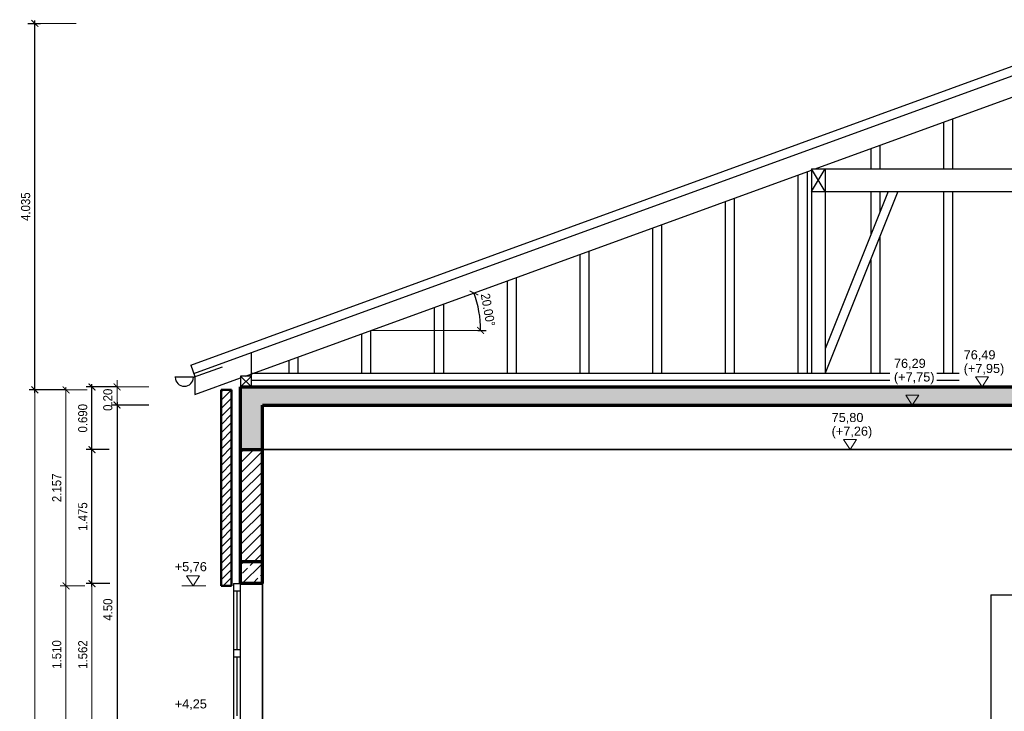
# Model space of a CAD drawing. Header units: metres. Extents: x -5 to 93, y -48 to 79.
# Tile 32 of 91: x 2.91 to 13.74, y 39.54 to 47.15. Entities that reach past the tile are written whole.
import ezdxf

# ---------------------------------------------------------------- set-up
doc = ezdxf.new("R2010")
doc.units = ezdxf.units.M
doc.header["$LTSCALE"] = 0.05
doc.header["$PDMODE"] = 35
doc.header["$PDSIZE"] = 0.1
for name, color, linetype, lineweight in [('Bemassung_Bau', 7, 'Continuous', 18), ('Beschrifttung', 7, 'Continuous', 18), ('Dach-Holz', 7, 'Continuous', 25), ('Fenster', 7, 'Continuous', 25), ('Tür', 7, 'Continuous', 25), ('Wand', 6, 'Continuous', 70), ('Wand-dünn', 2, 'Continuous', 35), ('Wand-Schraffur', 252, 'Continuous', 20), ('Wand-Verkleidung', 1, 'Continuous', 50)]:
    doc.layers.add(name, color=color, linetype=linetype, lineweight=lineweight)
doc.styles.add('Arial', font='arial.ttf', dxfattribs={"width": 0.9})
doc.styles.get("Standard").update_dxf_attribs({"font": 'arial.ttf'})
doc.dimstyles.new('AEC Bemassung 1-50', dxfattribs={"dimtxt": 0.1, "dimasz": 0.075, "dimexe": 0.0625, "dimexo": 0, "dimgap": 0.05, "dimtad": 1, "dimdec": 3, "dimrnd": 0.005, "dimzin": 1, "dimdsep": 46, "dimtxsty": 'Arial', "dimblk": 'ARCHTICK', "dimcen": 0.125, "dimdle": 0.03125, "dimazin": 0, "dimtfac": 1, "dimtdec": 3, "dimtix": 1, "dimtmove": 2, "dimatfit": 2, "dimfxl": 1, "dimtolj": 1, "dimtzin": 0, "dimarcsym": 0})

# ---------------------------------------------------------------- blocks, each defined once
blk = doc.blocks.new('_ArchTick')
at = {"color": 0, "linetype": 'ByBlock', "const_width": 0.15}
blk.add_lwpolyline([(-0.5, -0.5), (0.5, 0.5)], dxfattribs=at)
blk = doc.blocks.new('*D160')
at = {"layer": 'Bemassung_Bau', "color": 0, "lineweight": -2, "transparency": 16777216}
blk.add_line((7.949, 43.727), (8.041, 43.727), dxfattribs=at)
blk.add_arc((6.769, 43.727), 1.21, 0, 20, dxfattribs=at)
at = {"layer": 'Defpoints', "color": 0, "transparency": 16777216}
for p in [(11.619, 45.492), (7.971, 43.867), (6.769, 43.727), (7.949, 43.727), (5.394, 43.226)]:
    blk.add_point(p, dxfattribs=at)
at = {"layer": 'Bemassung_Bau', "color": 0, "lineweight": -2, "transparency": 16777216, "xscale": 0.075, "yscale": 0.075, "zscale": 0.075}
for p, rotation in [((7.906, 44.14), 109.9999999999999), ((7.979, 43.727), 270.0000000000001)]:
    blk.add_blockref('_ArchTick', p, dxfattribs=dict(at, rotation=rotation))
at = {"layer": 'Bemassung_Bau', "color": 0, "transparency": 16777216, "insert": (8.06, 43.954), "char_height": 0.1, "attachment_point": 5, "rotation": 280, "style": 'Arial'}
blk.add_mtext('\\A1;20.00°', dxfattribs=at)
blk = doc.blocks.new('*D161')
at = {"layer": 'Bemassung_Bau', "linetype": 'Continuous', "lineweight": -2, "transparency": 16777216}
for p, q in [((4.33, 42.906), (3.917, 42.906)), ((3.98, 42.937), (3.98, 38.373)), ((4.33, 38.404), (3.917, 38.404))]:
    blk.add_line(p, q, dxfattribs=at)
at = {"layer": 'Defpoints', "color": 0, "linetype": 'Continuous', "transparency": 16777216}
for p in [(4.33, 42.906), (3.98, 38.404), (4.33, 38.404)]:
    blk.add_point(p, dxfattribs=at)
at = {"layer": 'Bemassung_Bau', "linetype": 'Continuous', "lineweight": -2, "transparency": 16777216, "xscale": 0.075, "yscale": 0.075, "zscale": 0.075}
for p, rotation in [((3.98, 42.906), 90), ((3.98, 38.404), 270)]:
    blk.add_blockref('_ArchTick', p, dxfattribs=dict(at, rotation=rotation))
at = {"layer": 'Bemassung_Bau', "linetype": 'Continuous', "lineweight": 18, "transparency": 16777216, "insert": (3.879, 40.655), "char_height": 0.1, "attachment_point": 5, "rotation": 90, "style": 'Arial'}
blk.add_mtext('\\A1;\\A1;4.50', dxfattribs=at)
blk = doc.blocks.new('*D164')
at = {"layer": 'Beschrifttung', "color": 0, "lineweight": -2, "transparency": 16777216}
for p, q in [((3.893, 42.416), (3.642, 42.416)), ((3.704, 40.91), (3.704, 42.447)), ((3.899, 40.941), (3.642, 40.941))]:
    blk.add_line(p, q, dxfattribs=at)
at = {"layer": 'Defpoints', "color": 0, "transparency": 16777216}
for p in [(3.704, 42.416), (3.893, 42.416), (3.899, 40.941)]:
    blk.add_point(p, dxfattribs=at)
at = {"layer": 'Beschrifttung', "color": 0, "lineweight": -2, "transparency": 16777216, "xscale": 0.075, "yscale": 0.075, "zscale": 0.075}
for p, rotation in [((3.704, 42.416), 90), ((3.704, 40.941), 270)]:
    blk.add_blockref('_ArchTick', p, dxfattribs=dict(at, rotation=rotation))
at = {"layer": 'Beschrifttung', "color": 0, "transparency": 16777216, "insert": (3.603, 41.679), "char_height": 0.1, "attachment_point": 5, "rotation": 90, "style": 'Arial'}
blk.add_mtext('\\A1;1.475', dxfattribs=at)
blk = doc.blocks.new('*D165')
at = {"layer": 'Beschrifttung', "color": 0, "lineweight": -2, "transparency": 16777216}
for p, q in [((3.98, 43.106), (3.642, 43.106)), ((3.704, 42.385), (3.704, 43.137)), ((3.893, 42.416), (3.642, 42.416))]:
    blk.add_line(p, q, dxfattribs=at)
at = {"layer": 'Defpoints', "color": 0, "transparency": 16777216}
for p in [(3.704, 43.106), (3.98, 43.106), (3.893, 42.416)]:
    blk.add_point(p, dxfattribs=at)
at = {"layer": 'Beschrifttung', "color": 0, "lineweight": -2, "transparency": 16777216, "xscale": 0.075, "yscale": 0.075, "zscale": 0.075}
for p, rotation in [((3.704, 43.106), 90), ((3.704, 42.416), 270)]:
    blk.add_blockref('_ArchTick', p, dxfattribs=dict(at, rotation=rotation))
at = {"layer": 'Beschrifttung', "color": 0, "transparency": 16777216, "insert": (3.603, 42.761), "char_height": 0.1, "attachment_point": 5, "rotation": 90, "style": 'Arial'}
blk.add_mtext('\\A1;0.690', dxfattribs=at)
blk = doc.blocks.new('*D167')
at = {"layer": 'Beschrifttung', "color": 0, "lineweight": -2, "transparency": 16777216}
for p, q in [((3.076, 43.042), (3.076, 47.138)), ((2.997, 47.106), (3.138, 47.106)), ((3.418, 43.073), (3.013, 43.073))]:
    blk.add_line(p, q, dxfattribs=at)
at = {"layer": 'Defpoints', "color": 0, "transparency": 16777216}
for p in [(2.997, 47.106), (3.076, 47.106), (3.418, 43.073)]:
    blk.add_point(p, dxfattribs=at)
at = {"layer": 'Beschrifttung', "color": 0, "lineweight": -2, "transparency": 16777216, "xscale": 0.075, "yscale": 0.075, "zscale": 0.075}
for p, rotation in [((3.076, 47.106), 90), ((3.076, 43.073), 270)]:
    blk.add_blockref('_ArchTick', p, dxfattribs=dict(at, rotation=rotation))
at = {"layer": 'Beschrifttung', "color": 0, "transparency": 16777216, "insert": (2.975, 45.09), "char_height": 0.1, "attachment_point": 5, "rotation": 90, "style": 'Arial'}
blk.add_mtext('\\A1;4.035', dxfattribs=at)

msp = doc.modelspace()

# ---------------------------------------------------------------- hatches: boundary and pattern name
at = {"layer": 'Wand-Schraffur'}
h = msp.add_hatch(dxfattribs=at)
h.set_pattern_fill('ANSI33', color=256, scale=0.025, style=0)
h.set_pattern_definition([(45, (-41.06546, -6.2843), (-0.1122532, 0.1122532), []), (45, (-40.9532, -6.2843), (-0.1122532, 0.1122532), [0.079375, -0.0396875])])
h.paths.add_polyline_path([(5.3394, 43.1061), (5.3394, 42.4161), (5.5794, 42.4161), (5.5794, 42.9061), (15.064, 42.9061), (15.064, 42.4161), (15.364, 42.4161), (15.364, 42.9061), (24.6594, 42.9061), (24.6594, 42.4161), (24.8994, 42.4161), (24.8994, 43.1061)])
h = msp.add_hatch(dxfattribs=at)
h.set_pattern_fill('ANSI31', color=256, scale=0.02, style=0)
h.set_pattern_definition([(45, (-41.06546, -6.284305), (-0.04490128, 0.04490128), [])])
h.paths.add_polyline_path([(5.2369, 39.4061), (5.1444, 39.4061), (5.1219, 39.4061), (5.1219, 35.0061), (5.2369, 35.0061)])
h.paths.add_polyline_path([(5.2394, 43.0731), (5.1244, 43.0731), (5.1244, 40.9161), (5.2394, 40.9161)])
h = msp.add_hatch(dxfattribs=at)
h.set_pattern_fill('ANSI31', color=256, scale=0.025, style=0)
h.set_pattern_definition([(45, (-4e-15, -12.46115), (-0.0561266, 0.0561266), [])])
h.paths.add_polyline_path([(5.5794, 42.4161), (5.3394, 42.4161), (5.3394, 41.1811), (5.5794, 41.1811)])
h.paths.add_polyline_path([(5.5794, 39.4061), (5.2794, 39.4061), (5.2794, 38.3061), (5.5794, 38.3061)])
h = msp.add_hatch(dxfattribs=at)
h.set_pattern_fill('ANSI33', color=256, scale=0.025, style=0)
h.set_pattern_definition([(45, (-4e-15, -12.46115), (-0.1122532, 0.1122532), []), (45, (0.11225, -12.46115), (-0.1122532, 0.1122532), [0.079375, -0.0396875])])
h.paths.add_polyline_path([(5.3394, 41.1811), (5.3394, 40.9411), (5.5794, 40.9411), (5.5794, 41.1811)])

# ---------------------------------------------------------------- linework, layer by layer
at = {"layer": 'Bemassung_Bau'}
msp.add_line((6.7694, 43.7267), (7.9491, 43.7267), dxfattribs=at)
at = {"layer": 'Bemassung_Bau', "linetype": 'Continuous', "lineweight": 18}
for p, q in [((4.3298, 43.1061), (3.9173, 43.1061)), ((3.9798, 43.1061), (3.9798, 43.1811)), ((3.9798, 43.1061), (3.9798, 42.9061)), ((4.3298, 42.9061), (3.9173, 42.9061)), ((3.9798, 42.9061), (3.9798, 42.8311))]:
    msp.add_line(p, q, dxfattribs=at)
at = {"layer": 'Beschrifttung'}
for p, q in [((3.0758, 47.1063), (3.5304, 47.1063)), ((3.0758, 34.9749), (3.0758, 43.1044)), ((3.4181, 40.8849), (3.4181, 43.1044)), ((3.4181, 43.0731), (3.0133, 43.0731)), ((3.6512, 43.0731), (3.3556, 43.0731)), ((3.4181, 39.3749), (3.4181, 40.9474)), ((3.8989, 40.9411), (3.6419, 40.9411)), ((3.7044, 39.3482), (3.7044, 40.9724)), ((3.6242, 40.9161), (3.3556, 40.9161)), ((3.6242, 40.9161), (3.3556, 40.9161)), ((4.6929, 40.9161), (4.9571, 40.9161))]:
    msp.add_line(p, q, dxfattribs=at)
for points in [[(13.4944, 43.1061), (13.4224, 43.2156), (13.5664, 43.2156), (13.4944, 43.1061)], [(12.7272, 42.9061), (12.6552, 43.0156), (12.7993, 43.0156), (12.7272, 42.9061)], [(12.042, 42.4161), (11.9699, 42.5256), (12.114, 42.5256), (12.042, 42.4161)], [(4.8166, 40.9161), (4.7445, 41.0256), (4.8886, 41.0256), (4.8166, 40.9161)]]:
    msp.add_lwpolyline(points, dxfattribs=at)
at = {"layer": 'Dach-Holz'}
for p, q in [((4.7907, 43.347), (15.1194, 47.1063)), ((4.8249, 43.253), (15.1194, 46.9999)), ((11.6585, 45.5061), (15.0444, 46.7385)), ((13.1694, 46.0561), (13.1694, 45.5061)), ((13.0694, 46.0197), (13.0694, 45.5061)), ((12.2694, 45.7285), (12.2694, 45.5061)), ((12.3694, 45.7649), (12.3694, 45.5061)), ((5.3942, 43.2261), (11.6194, 45.4919)), ((11.6194, 45.5061), (15.0444, 45.5061)), ((11.6194, 45.5061), (11.6194, 43.2561)), ((11.6194, 45.2561), (11.7694, 45.5061)), ((11.7694, 45.2561), (11.6194, 45.5061)), ((11.7694, 45.5061), (11.7694, 43.2561)), ((11.4694, 45.4373), (11.4694, 43.2561)), ((11.5694, 45.4737), (11.5694, 43.2561)), ((10.7694, 45.1825), (10.7694, 43.2561)), ((11.6194, 45.2561), (15.0444, 45.2561)), ((12.5694, 45.2561), (11.7694, 43.2561)), ((12.4617, 45.2561), (11.7694, 43.5254)), ((12.2694, 45.2561), (12.2694, 44.7754)), ((12.3694, 45.2561), (12.3694, 45.0254)), ((13.0694, 45.2561), (13.0694, 43.2561)), ((13.1694, 45.2561), (13.1694, 43.2561)), ((10.6694, 45.1461), (10.6694, 43.2561)), ((9.8694, 44.855), (9.8694, 43.2561)), ((9.9694, 44.8914), (9.9694, 43.2561)), ((12.3694, 44.7561), (12.3694, 43.2561)), ((9.0694, 44.5638), (9.0694, 43.2561)), ((9.1694, 44.6002), (9.1694, 43.2561)), ((12.2694, 44.5061), (12.2694, 43.2561)), ((8.3694, 44.309), (8.3694, 43.2561)), ((8.2694, 44.2726), (8.2694, 43.2561)), ((7.4694, 43.9814), (7.4694, 43.2561)), ((7.5694, 44.0178), (7.5694, 43.2561)), ((6.6694, 43.6903), (6.6694, 43.2561)), ((6.7694, 43.7267), (6.7694, 43.2561)), ((5.4594, 43.2261), (5.4594, 43.484)), ((5.9694, 43.4355), (5.9694, 43.2561)), ((4.7907, 43.347), (4.837, 43.2195)), ((4.82, 43.2133), (5.1383, 43.3289)), ((5.8694, 43.3991), (5.8694, 43.2561)), ((4.82, 43.2133), (4.6142, 43.2133)), ((4.837, 43.2195), (4.837, 43.0233)), ((5.3394, 43.1061), (5.4594, 43.2261)), ((5.4594, 43.1061), (5.3394, 43.2261)), ((5.4594, 43.2561), (12.4799, 43.2561)), ((12.9973, 43.2561), (13.2441, 43.2561)), ((4.837, 43.0233), (5.3394, 43.2062)), ((5.4594, 43.1811), (12.4799, 43.1811)), ((12.9973, 43.1811), (13.2441, 43.1811))]:
    msp.add_line(p, q, dxfattribs=at)
msp.add_lwpolyline([(5.3394, 43.1061), (5.4594, 43.1061), (5.4594, 43.2261), (5.3394, 43.2261)], close=True, dxfattribs=at)
msp.add_arc((4.72, 43.2133), 0.1, 180, 0, dxfattribs=at)
at = {"layer": 'Fenster'}
for p, q in [((5.2594, 40.9411), (5.3394, 40.9411)), ((5.2594, 40.8611), (5.3394, 40.8611)), ((5.2994, 40.2136), (5.2994, 40.8611)), ((5.2994, 39.4861), (5.2994, 40.1336))]:
    msp.add_line(p, q, dxfattribs=at)
msp.add_lwpolyline([(5.2594, 40.9411), (5.2594, 39.4061), (5.3394, 39.4061), (5.3394, 40.9411)], dxfattribs=at)
msp.add_lwpolyline([(5.2594, 40.1336), (5.3394, 40.1336), (5.3394, 40.2136), (5.2594, 40.2136)], close=True, dxfattribs=at)
at = {"layer": 'Tür'}
for q in [(14.6494, 40.8161), (13.5894, 39.3061)]:
    msp.add_line((13.5894, 40.8161), q, dxfattribs=at)
at = {"layer": 'Wand'}
for p, q in [((5.3394, 43.1061), (24.8994, 43.1061)), ((5.3394, 40.9411), (5.3394, 43.1061)), ((5.5794, 42.9061), (15.064, 42.9061)), ((5.5794, 40.9411), (5.5794, 42.9061)), ((5.3394, 42.4161), (5.5794, 42.4161)), ((5.5794, 41.1811), (5.3394, 41.1811)), ((5.5794, 40.9411), (5.3394, 40.9411))]:
    msp.add_line(p, q, dxfattribs=at)
at = {"layer": 'Wand-dünn'}
for p, q in [((5.5794, 42.4161), (15.064, 42.4161)), ((5.5794, 39.4061), (5.5794, 40.9411))]:
    msp.add_line(p, q, dxfattribs=at)
at = {"layer": 'Wand-Verkleidung'}
for p, q in [((5.1244, 40.9161), (5.1244, 43.0731)), ((5.1244, 43.0731), (5.2394, 43.0731)), ((5.2394, 43.0731), (5.2394, 40.9161)), ((5.2394, 40.9161), (5.1244, 40.9161))]:
    msp.add_line(p, q, dxfattribs=at)

# ---------------------------------------------------------------- block references
at = {"layer": 'Bemassung_Bau', "linetype": 'Continuous', "lineweight": 18, "xscale": 0.07499999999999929, "yscale": 0.07499999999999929, "zscale": 0.07499999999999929}
for p, rotation in [((3.9798, 43.1061), 270), ((3.9798, 42.9061), 90)]:
    msp.add_blockref('_ArchTick', p, dxfattribs=dict(at, rotation=rotation))
at = {"layer": 'Beschrifttung', "xscale": 0.07499999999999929, "yscale": 0.07499999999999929, "zscale": 0.07499999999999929}
for p, rotation in [((3.0758, 43.0731), 90), ((3.4181, 43.0731), 90), ((3.4181, 40.9161), 90), ((3.4181, 40.9161), 270), ((3.7044, 40.9411), 90)]:
    msp.add_blockref('_ArchTick', p, dxfattribs=dict(at, rotation=rotation))

# ---------------------------------------------------------------- texts
at = {"layer": 'Bemassung_Bau', "linetype": 'Continuous', "lineweight": 18, "insert": (3.8788, 42.9643), "char_height": 0.1, "attachment_point": 5, "rotation": 90, "style": 'Arial'}
msp.add_mtext('\\A1;0.20', dxfattribs=at)
at = {"layer": 'Beschrifttung'}
for s, p in [('76,49', (13.2923, 43.4096)), ('76,29', (12.5251, 43.3158)), ('(+7,95)', (13.2923, 43.259)), ('(+7,75)', (12.5251, 43.1652)), ('75,80', (11.8398, 42.7196)), ('(+7,26)', (11.8398, 42.569)), ('+5,76', (4.6144, 41.0775)), ('+4,25', (4.6144, 39.5675))]:
    msp.add_text(s, height=0.1, dxfattribs=at).set_placement(p)
at = {"layer": 'Beschrifttung', "style": 'Arial', "width": 0.9}
msp.add_text('2.157', height=0.1, rotation=90, dxfattribs=at).set_placement((3.3662, 41.838))
at = {"layer": 'Beschrifttung', "char_height": 0.1, "attachment_point": 5, "rotation": 90, "style": 'Arial'}
for s, insert in [('\\A1;1.510', (3.317, 40.1611)), ('\\A1;1.562', (3.6033, 40.1603))]:
    msp.add_mtext(s, dxfattribs=dict(at, insert=insert))

# ---------------------------------------------------------------- dimensions: what is measured, and where the dimension line sits
at = {"layer": 'Bemassung_Bau'}
dim = msp.add_angular_dim_2l(base=(7.9707, 43.8671), line1=((6.7694, 43.7267), (7.9491, 43.7267)), line2=((5.3942, 43.2261), (11.6194, 45.4919)), dimstyle='AEC Bemassung 1-50', dxfattribs=at)
dim.commit()
dim.dimension.update_dxf_attribs({"geometry": '*D160', "text_midpoint": (8.0601, 43.9542)})
at = {"layer": 'Bemassung_Bau', "color": 7, "linetype": 'Continuous', "lineweight": 18}
dim = msp.add_linear_dim(base=(3.9798, 38.4043), p1=(4.3298, 42.9061), p2=(4.3298, 38.4043), angle=90, text='\\A1;4.50', dimstyle='AEC Bemassung 1-50', override={"dimclrd": 256, "dimclre": 256, "dimclrt": 256}, dxfattribs=at)
dim.commit()
dim.dimension.update_dxf_attribs({"geometry": '*D161', "text_midpoint": (3.8788, 40.6552)})
at = {"layer": 'Beschrifttung'}
for base, p1, p2, picture, middle in [((3.0758, 47.1063), (3.4181, 43.0731), (2.9967, 47.1063), '*D167', (2.9747, 45.0897)), ((3.7044, 43.1061), (3.8932, 42.4161), (3.9798, 43.1061), '*D165', (3.6033, 42.7611)), ((3.7044, 42.4161), (3.8989, 40.9411), (3.8932, 42.4161), '*D164', (3.6033, 41.6786))]:
    dim = msp.add_linear_dim(base=base, p1=p1, p2=p2, angle=90, dimstyle='AEC Bemassung 1-50', dxfattribs=at)
    dim.commit()
    dim.dimension.update_dxf_attribs({"geometry": picture, "text_midpoint": middle})

doc.saveas('drawing.dxf')
